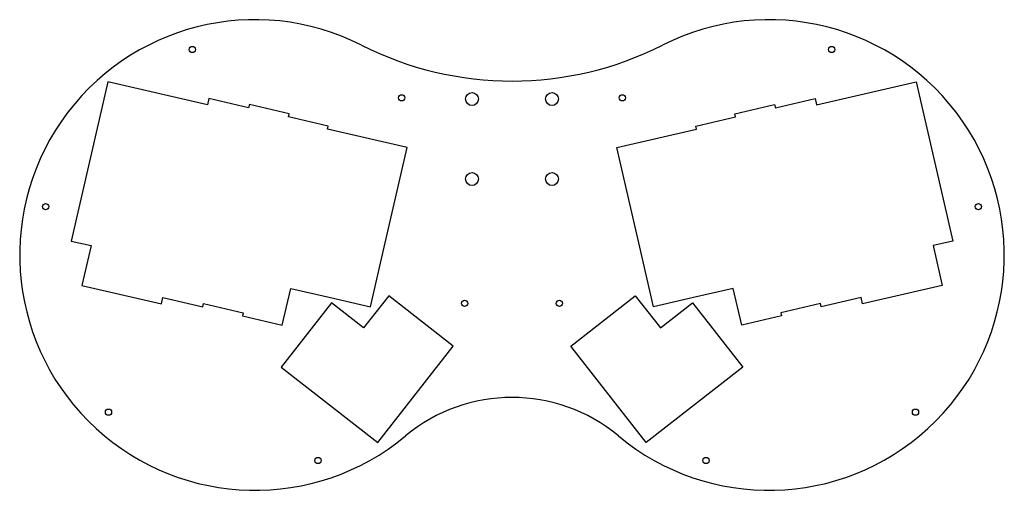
# Model space of a CAD drawing. Extents: x 0 to 458, y 0 to 219.
import ezdxf

# ---------------------------------------------------------------- set-up
doc = ezdxf.new("R2010")
doc.units = 0

# ---------------------------------------------------------------- blocks, each defined once
blk = doc.blocks.new('drill_m3')
blk.add_circle((0, 0), 1.45)
blk = doc.blocks.new('drill_7mm')
blk.add_circle((0, 0), 3)

msp = doc.modelspace()

# ---------------------------------------------------------------- linework, layer by layer
for points in [[(41, 190.02, 0), (23.9, 115.97, 0), (33.16, 113.83, 0), (28.88, 95.32, 0), (65.91, 86.77, 0), (66.58, 89.69, 0), (85.1, 85.42, 0), (85.43, 86.88, 0), (103.95, 82.61, 0), (103.61, 81.14, 0), (122.12, 76.87, 0), (126.06, 93.92, 0), (144.57, 89.65, 0), (163.08, 85.37, 0), (169.5, 113.14, 0), (180.18, 159.43, 0), (143.15, 167.97, 0), (143.49, 169.44, 0), (124.98, 173.71, 0), (125.32, 175.17, 0), (106.8, 179.45, 0), (106.47, 177.98, 0), (87.95, 182.26, 0), (87.28, 179.33, 0), (41, 190.02, 0)], [(416.88, 190.02, 0), (433.97, 115.97, 0), (424.72, 113.83, 0), (428.99, 95.32, 0), (391.96, 86.77, 0), (391.29, 89.69, 0), (372.78, 85.42, 0), (372.44, 86.88, 0), (353.92, 82.61, 0), (354.26, 81.14, 0), (335.75, 76.87, 0), (331.81, 93.92, 0), (313.3, 89.65, 0), (294.79, 85.37, 0), (288.38, 113.14, 0), (277.69, 159.43, 0), (314.72, 167.97, 0), (314.38, 169.44, 0), (332.89, 173.71, 0), (332.55, 175.17, 0), (351.07, 179.45, 0), (351.4, 177.98, 0), (369.92, 182.26, 0), (370.59, 179.33, 0), (416.88, 190.02, 0)], [(121.56, 57.29, 0), (166.48, 22.2, 0), (201.57, 67.11, 0), (171.63, 90.51, 0), (159.93, 75.54, 0), (144.96, 87.23, 0), (121.56, 57.29, 0)], [(336.31, 57.29, 0), (291.39, 22.2, 0), (256.3, 67.11, 0), (286.24, 90.51, 0), (297.94, 75.54, 0), (312.91, 87.23, 0), (336.31, 57.29, 0)]]:
    msp.add_polyline3d(points)
for centre, radius, start, end in [((109.47, 109.47), 109.47, 63.1246, -50.2605), ((348.4, 109.47), 109.47, 230.2605, 116.8754), ((228.94, 345.2), 154.81, 243.1246, -63.1246), ((228.94, -34.23), 77.41, 50.2605, 129.7395)]:
    msp.add_arc(centre, radius, start, end)

# ---------------------------------------------------------------- block references
for name, p in [('drill_m3', (80.24, 205.07)), ('drill_m3', (377.63, 205.07)), ('drill_m3', (177.65, 182.58)), ('drill_7mm', (210.34, 181.99)), ('drill_7mm', (247.54, 181.99)), ('drill_m3', (280.23, 182.58)), ('drill_7mm', (210.34, 144.79)), ('drill_7mm', (247.54, 144.79)), ('drill_m3', (12.06, 131.96)), ('drill_m3', (445.81, 131.96)), ('drill_m3', (206.87, 86.98)), ('drill_m3', (251, 86.98)), ('drill_m3', (41.29, 36.36)), ('drill_m3', (416.58, 36.36)), ('drill_m3', (138.7, 13.87)), ('drill_m3', (319.18, 13.87))]:
    msp.add_blockref(name, p)

doc.saveas('drawing.dxf')
